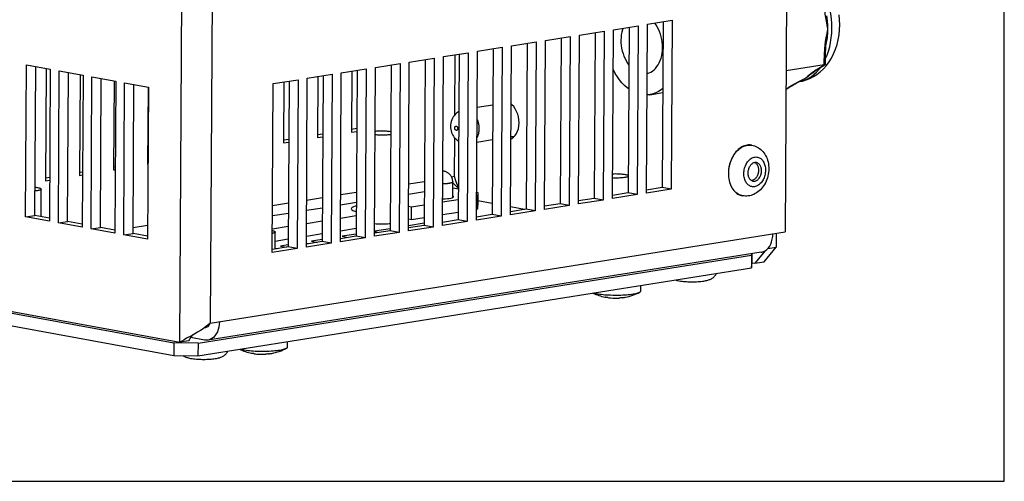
# Model space of a CAD drawing. Header units: inches. Extents: x 0 to 22, y 0 to 17.
# Tile 4 of 6: x 17.5 to 22, y 0 to 2.1. Entities that reach past the tile are written whole.
import ezdxf

# ---------------------------------------------------------------- set-up
doc = ezdxf.new("R2010")
doc.units = ezdxf.units.IN
doc.header["$LTSCALE"] = 1.21
doc.header["$MEASUREMENT"] = 0
doc.layers.get('0').update_dxf_attribs({"linetype": 'CONTINUOUS'})

msp = doc.modelspace()

# ---------------------------------------------------------------- linework, layer by layer
at = {"color": 7, "linetype": 'Continuous'}
for p, q in [((22, 0), (22, 17)), ((21.0091, 3.6672), (20.9946, 1.1459)), ((18.216, 0.6386), (18.2315, 3.3268)), ((18.3706, 3.3255), (18.3557, 0.7266)), ((20.2061, 2.0747), (20.3196, 2.0928)), ((20.2786, 2.0863), (20.2742, 1.3245)), ((20.3196, 2.0928), (20.3152, 1.317)), ((20.3577, 1.3238), (20.3622, 2.0995)), ((20.3622, 2.0995), (20.4757, 2.1176)), ((20.4347, 2.1111), (20.4303, 1.3493)), ((20.4757, 2.1176), (20.4712, 1.3418)), ((19.894, 2.0252), (20.0075, 2.0432)), ((19.9665, 2.0367), (19.9621, 1.2749)), ((20.0075, 2.0432), (20.003, 1.2674)), ((20.0456, 1.2742), (20.0501, 2.0499)), ((20.0501, 2.0499), (20.1636, 2.068)), ((20.1225, 2.0615), (20.1182, 1.2997)), ((20.1636, 2.068), (20.1591, 1.2922)), ((20.2017, 1.299), (20.2061, 2.0747)), ((19.5819, 1.9756), (19.6954, 1.9936)), ((19.6954, 1.9936), (19.6909, 1.2178)), ((19.7335, 1.2246), (19.7379, 2.0004)), ((19.7379, 2.0004), (19.8514, 2.0184)), ((19.8104, 2.0119), (19.806, 1.2501)), ((19.8514, 2.0184), (19.847, 1.2426)), ((19.8895, 1.2494), (19.894, 2.0252)), ((19.2697, 1.926), (19.3832, 1.944)), ((19.3832, 1.944), (19.3788, 1.1682)), ((19.4213, 1.175), (19.4258, 1.9508)), ((19.4258, 1.9508), (19.5393, 1.9688)), ((19.4788, 1.6836), (19.4804, 1.9594)), ((19.4983, 1.9623), (19.4939, 1.2005)), ((19.5393, 1.9688), (19.5348, 1.193)), ((19.5774, 1.1998), (19.5819, 1.9756)), ((19.6544, 1.9871), (19.65, 1.2253)), ((21.1738, 1.913), (21.1742, 1.9725)), ((21.1799, 1.9188), (21.1802, 1.9749)), ((21.1802, 1.9749), (21.1802, 1.9748)), ((21.1802, 1.9748), (21.1802, 1.9748)), ((17.509, 1.2148), (17.513, 1.9131)), ((17.513, 1.9131), (17.6222, 1.893)), ((17.5516, 1.2216), (17.5555, 1.9053)), ((19.1092, 1.1254), (19.1137, 1.9012)), ((19.1137, 1.9012), (19.2272, 1.9192)), ((19.1862, 1.9127), (19.1818, 1.1509)), ((19.2272, 1.9192), (19.2227, 1.1434)), ((19.2653, 1.1502), (19.2697, 1.926)), ((19.3422, 1.9375), (19.3378, 1.1757)), ((21.1738, 1.913), (20.9988, 1.8852)), ((21.1374, 1.8899), (21.1738, 1.913)), ((21.1412, 1.8913), (21.1773, 1.9142)), ((21.1799, 1.9186), (21.1799, 1.9188)), ((17.6033, 1.8965), (17.6004, 1.3807)), ((17.6222, 1.893), (17.6182, 1.1948)), ((17.6591, 1.1873), (17.6631, 1.8855)), ((17.6631, 1.8855), (17.7723, 1.8655)), ((17.7017, 1.1941), (17.7056, 1.8777)), ((17.7591, 1.8679), (17.7564, 1.4055)), ((17.7723, 1.8655), (17.7683, 1.1673)), ((17.8092, 1.1598), (17.8132, 1.858)), ((17.8132, 1.858), (17.9224, 1.838)), ((18.8016, 1.8516), (18.9151, 1.8696)), ((18.8505, 1.8593), (18.8489, 1.5791)), ((18.874, 1.8631), (18.8697, 1.1013)), ((18.9151, 1.8696), (18.9106, 1.0938)), ((18.9532, 1.1006), (18.9576, 1.8764)), ((18.9576, 1.8764), (19.0711, 1.8944)), ((19.0065, 1.8841), (19.0049, 1.6039)), ((19.0301, 1.8879), (19.0257, 1.1261)), ((19.0711, 1.8944), (19.0667, 1.1186)), ((21.1366, 1.8884), (21.1412, 1.8913)), ((17.8518, 1.1666), (17.8557, 1.8502)), ((17.9148, 1.8394), (17.9125, 1.4303)), ((17.9224, 1.838), (17.9184, 1.1398)), ((17.9593, 1.1323), (17.9633, 1.8305)), ((17.9633, 1.8305), (18.0725, 1.8105)), ((18.0019, 1.139), (18.0058, 1.8227)), ((18.0725, 1.8105), (18.0685, 1.1122)), ((18.0706, 1.8105), (18.0686, 1.4551)), ((18.641, 1.051), (18.6455, 1.8268)), ((18.6455, 1.8268), (18.759, 1.8448)), ((18.6944, 1.8345), (18.6928, 1.5543)), ((18.718, 1.8383), (18.7136, 1.0765)), ((18.759, 1.8448), (18.7545, 1.069)), ((18.7971, 1.0758), (18.8016, 1.8516)), ((20.9983, 1.8007), (21.0158, 1.8118)), ((20.9983, 1.8017), (21.0119, 1.8103)), ((21.0219, 1.8164), (21.0119, 1.8103)), ((21.0451, 1.8287), (21.0547, 1.8339)), ((21.0547, 1.8339), (21.0636, 1.8386)), ((21.0636, 1.8386), (21.0776, 1.8459)), ((21.0889, 1.8524), (21.0776, 1.8459)), ((20.3732, 1.776), (20.4328, 1.7854)), ((19.6529, 1.7281), (19.5804, 1.7166)), ((18.8489, 1.5791), (18.8724, 1.5828)), ((18.849, 1.5931), (18.8725, 1.5969)), ((19.0049, 1.6039), (19.0285, 1.6076)), ((19.005, 1.6179), (19.0286, 1.6217)), ((19.7513, 1.5843), (19.7355, 1.5818)), ((19.7442, 1.5802), (19.7399, 1.5825)), ((18.6928, 1.5543), (18.7164, 1.558)), ((18.6929, 1.5683), (18.7164, 1.5721)), ((19.4772, 1.3999), (19.4782, 1.5777)), ((19.6519, 1.5685), (19.5795, 1.557)), ((19.7462, 1.5796), (19.7442, 1.5802)), ((20.8402, 1.5442), (20.8417, 1.544)), ((20.8417, 1.544), (20.8403, 1.5442)), ((18.0686, 1.4691), (18.0705, 1.4694)), ((18.0686, 1.4551), (18.0704, 1.4554)), ((17.7564, 1.4055), (17.7696, 1.4076)), ((17.7565, 1.4195), (17.7697, 1.4216)), ((17.9125, 1.4303), (17.92, 1.4315)), ((17.9126, 1.4443), (17.9201, 1.4455)), ((20.7352, 1.4154), (20.7353, 1.4165)), ((20.7352, 1.4143), (20.7352, 1.4154)), ((20.7353, 1.4165), (20.7353, 1.4177)), ((20.8048, 1.415), (20.8049, 1.4156)), ((20.8048, 1.4143), (20.8048, 1.415)), ((20.8048, 1.4137), (20.8048, 1.4143)), ((20.9041, 1.4294), (20.9041, 1.4288)), ((20.9041, 1.4288), (20.9041, 1.4281)), ((20.9041, 1.4281), (20.9041, 1.4274)), ((17.6004, 1.3947), (17.6193, 1.3977)), ((17.6004, 1.3807), (17.6192, 1.3837)), ((19.2665, 1.3664), (19.339, 1.3779)), ((19.4772, 1.3999), (19.4638, 1.3978)), ((19.4686, 1.3039), (19.4691, 1.3754)), ((19.469, 1.3714), (19.4756, 1.3646)), ((19.4756, 1.3646), (19.4875, 1.3527)), ((17.5797, 1.2165), (17.5804, 1.3421)), ((18.9544, 1.3168), (19.0269, 1.3283)), ((19.3387, 1.3298), (19.2662, 1.3183)), ((19.4689, 1.348), (19.4947, 1.3433)), ((19.5781, 1.328), (19.5845, 1.3268)), ((19.5845, 1.3268), (19.5823, 1.3078)), ((19.5845, 1.3268), (19.5842, 1.2686)), ((20.2742, 1.3245), (20.2017, 1.313)), ((20.3152, 1.317), (20.2017, 1.299)), ((20.3152, 1.317), (20.2742, 1.3245)), ((20.4712, 1.3418), (20.3577, 1.3238)), ((20.4303, 1.3493), (20.3578, 1.3378)), ((20.4712, 1.3418), (20.4303, 1.3493)), ((20.7991, 1.3116), (20.7977, 1.3119)), ((18.6423, 1.2672), (18.7148, 1.2788)), ((18.7983, 1.292), (18.8708, 1.3035)), ((19.0266, 1.2802), (18.9541, 1.2687)), ((19.3384, 1.269), (19.2796, 1.2597)), ((19.4944, 1.2938), (19.422, 1.2823)), ((19.5823, 1.3078), (19.578, 1.3071)), ((19.5823, 1.3078), (19.582, 1.2496)), ((19.582, 1.2496), (19.5842, 1.2686)), ((19.6503, 1.2759), (19.5843, 1.288)), ((20.003, 1.2674), (19.8895, 1.2494)), ((19.9621, 1.2749), (19.8896, 1.2634)), ((20.003, 1.2674), (19.9621, 1.2749)), ((20.1591, 1.2922), (20.0456, 1.2742)), ((20.1182, 1.2997), (20.0457, 1.2882)), ((20.1591, 1.2922), (20.1182, 1.2997)), ((17.509, 1.2148), (17.5516, 1.2216)), ((17.6182, 1.2094), (17.5516, 1.2216)), ((18.7145, 1.2306), (18.642, 1.2191)), ((18.8705, 1.2554), (18.7981, 1.2439)), ((19.2796, 1.2597), (19.2659, 1.2622)), ((19.2792, 1.2015), (19.2796, 1.2597)), ((19.4941, 1.2356), (19.4216, 1.2241)), ((19.65, 1.2253), (19.5775, 1.2138)), ((19.582, 1.2496), (19.5777, 1.2489)), ((19.6909, 1.2178), (19.65, 1.2253)), ((19.847, 1.2426), (19.7335, 1.2246)), ((19.806, 1.2501), (19.7336, 1.2386)), ((19.798, 1.2488), (19.7337, 1.2606)), ((19.847, 1.2426), (19.806, 1.2501)), ((17.6182, 1.1948), (17.509, 1.2148)), ((17.6591, 1.1873), (17.7017, 1.1941)), ((17.7683, 1.1673), (17.6591, 1.1873)), ((17.7683, 1.1819), (17.7017, 1.1941)), ((18.002, 1.1655), (18.0688, 1.1761)), ((18.8702, 1.1946), (18.7977, 1.1831)), ((19.0263, 1.2194), (18.9538, 1.2079)), ((19.3379, 1.1851), (19.2654, 1.1736)), ((19.3378, 1.1757), (19.2654, 1.1642)), ((19.2792, 1.2015), (19.2656, 1.204)), ((19.338, 1.2108), (19.2792, 1.2015)), ((19.3788, 1.1682), (19.3378, 1.1757)), ((19.5348, 1.193), (19.4213, 1.175)), ((19.4939, 1.2005), (19.4214, 1.189)), ((19.5348, 1.193), (19.4939, 1.2005)), ((19.6909, 1.2178), (19.5774, 1.1998)), ((17.8092, 1.1598), (17.8518, 1.1666)), ((17.9184, 1.1398), (17.8092, 1.1598)), ((17.9184, 1.1543), (17.8518, 1.1666)), ((17.9593, 1.1323), (18.0019, 1.139)), ((18.0685, 1.1122), (17.9593, 1.1323)), ((18.0685, 1.1268), (18.0019, 1.139)), ((18.3557, 0.7266), (20.9946, 1.1459)), ((18.7141, 1.1698), (18.6416, 1.1583)), ((18.6541, 1.0671), (18.6546, 1.1451)), ((18.8699, 1.1365), (18.7974, 1.1249)), ((19.0259, 1.1612), (18.9534, 1.1497)), ((19.0258, 1.1355), (18.9619, 1.1254)), ((19.2227, 1.1434), (19.1092, 1.1254)), ((19.1818, 1.1509), (19.1093, 1.1394)), ((19.1093, 1.1469), (19.1312, 1.1429)), ((19.1818, 1.1603), (19.1094, 1.1488)), ((19.2227, 1.1434), (19.1818, 1.1509)), ((19.3788, 1.1682), (19.2653, 1.1502)), ((19.2654, 1.1668), (19.2731, 1.1654)), ((20.9535, 1.1394), (20.9532, 1.0758)), ((18.0685, 1.128), (18.0651, 1.1274)), ((18.7138, 1.1117), (18.6543, 1.1022)), ((18.7136, 1.0859), (18.6781, 1.0803)), ((18.9106, 1.0938), (18.7971, 1.0758)), ((18.8697, 1.1013), (18.7972, 1.0898)), ((18.8049, 1.091), (18.7972, 1.0925)), ((18.8697, 1.1107), (18.82, 1.1028)), ((18.82, 1.1028), (18.8475, 1.0978)), ((18.9106, 1.0938), (18.8697, 1.1013)), ((19.0257, 1.1261), (18.9532, 1.1146)), ((19.0667, 1.1186), (18.9532, 1.1006)), ((18.9619, 1.1254), (18.9893, 1.1203)), ((19.0667, 1.1186), (19.0257, 1.1261)), ((20.885, 1.0522), (18.3454, 0.6487)), ((18.7545, 1.069), (18.641, 1.051)), ((18.7136, 1.0765), (18.6411, 1.065)), ((18.663, 1.0685), (18.6541, 1.0701)), ((18.6781, 1.0803), (18.7056, 1.0753)), ((18.7545, 1.069), (18.7136, 1.0765)), ((20.8403, 1.0451), (20.8396, 1.0384)), ((20.8417, 1.0453), (20.8414, 0.9993)), ((20.9021, 1.0586), (20.8556, 1.0015)), ((20.8981, 1.0083), (20.9532, 1.0758)), ((20.9154, 1.0698), (20.9532, 1.0758)), ((18.3, 0.6349), (20.8396, 1.0384)), ((20.8396, 1.0384), (20.8392, 0.9802)), ((20.8392, 0.9802), (20.8414, 0.9993)), ((20.8414, 1.0041), (20.8556, 1.0015)), ((20.8556, 1.0015), (20.8981, 1.0083)), ((18.2997, 0.5767), (20.8392, 0.9802)), ((16.8923, 0.8736), (18.1887, 0.6359)), ((16.8978, 0.8804), (18.216, 0.6386)), ((20.3325, 0.875), (20.3326, 0.8997)), ((16.892, 0.8154), (18.1883, 0.5777)), ((18.3325, 0.7075), (18.3422, 0.7091)), ((18.1887, 0.6359), (18.1883, 0.5777)), ((18.3, 0.6349), (18.1887, 0.6359)), ((18.2586, 0.6454), (18.216, 0.6386)), ((18.2724, 0.6705), (18.2476, 0.657)), ((18.2586, 0.6454), (18.2645, 0.6557)), ((18.3294, 0.6489), (18.2675, 0.6603)), ((18.3, 0.6349), (18.2997, 0.5767)), ((18.7106, 0.6172), (18.7107, 0.642)), ((18.1883, 0.5777), (18.2997, 0.5767)), ((0, 0), (22, 0))]:
    msp.add_line(p, q, dxfattribs=at)
for points in [[(21.18, 1.9418), (21.1866, 1.957), (21.1932, 1.9758), (21.1986, 1.9955), (21.203, 2.0159), (21.2061, 2.0369), (21.2081, 2.0585), (21.2088, 2.0804), (21.2083, 2.1025), (21.2066, 2.1247), (21.2037, 2.1468), (21.1996, 2.1688), (21.1944, 2.1905), (21.188, 2.2117), (21.1817, 2.2292)], [(21.1753, 2.1774), (21.1758, 2.1623), (21.1771, 2.1465), (21.1793, 2.1301), (21.182, 2.1131), (21.1852, 2.0955), (21.1889, 2.0772)], [(21.0584, 1.8359), (21.0733, 1.8389), (21.0904, 1.8441), (21.1073, 1.8509), (21.1237, 1.8593), (21.1396, 1.8694), (21.1548, 1.8811), (21.1697, 1.8949), (21.1835, 1.9102), (21.1957, 1.9265), (21.2068, 1.9442), (21.2169, 1.9637), (21.2256, 1.9845), (21.2326, 2.0058), (21.238, 2.0278), (21.2419, 2.0505), (21.2443, 2.0736), (21.245, 2.0966), (21.2443, 2.1196), (21.2421, 2.1425)], [(21.1847, 2.138), (21.1858, 2.13), (21.1876, 2.1124), (21.1887, 2.0948), (21.1889, 2.0772)], [(20.2497, 2.0817), (20.2473, 2.0746), (20.2445, 2.0632), (20.2424, 2.0513), (20.2411, 2.0391), (20.2406, 2.0267), (20.2409, 2.0141), (20.2421, 2.0015), (20.244, 1.989), (20.2468, 1.9766), (20.2503, 1.9645), (20.2545, 1.9527), (20.2594, 1.9415), (20.265, 1.9308), (20.2711, 1.9208), (20.2776, 1.9119)], [(20.3609, 1.8738), (20.3615, 1.8739), (20.3699, 1.8763), (20.378, 1.8799), (20.3857, 1.8846), (20.393, 1.8903), (20.3998, 1.897), (20.4061, 1.9048), (20.4118, 1.9134), (20.4169, 1.9229), (20.4213, 1.9331), (20.4249, 1.9439), (20.4278, 1.9553), (20.4299, 1.9672), (20.4312, 1.9794), (20.4316, 1.9918), (20.4313, 2.0044), (20.4302, 2.017), (20.4282, 2.0296), (20.4255, 2.0419), (20.422, 2.054), (20.4178, 2.0658), (20.4129, 2.077), (20.4073, 2.0877), (20.4011, 2.0977), (20.3959, 2.1049)], [(21.1889, 2.0772), (21.185, 2.0577), (21.1816, 2.039), (21.1786, 2.0211), (21.1763, 2.004), (21.1748, 1.9878), (21.1742, 1.9725)], [(21.1889, 2.0772), (21.1885, 2.0599), (21.1872, 2.0428), (21.1852, 2.0259)], [(21.1802, 1.9748), (21.1804, 1.9817), (21.1808, 1.9901), (21.1816, 1.9991), (21.1827, 2.008), (21.1838, 2.0161), (21.1852, 2.0259)], [(21.1802, 1.9748), (21.18, 1.9744), (21.1794, 1.9739), (21.1786, 1.9735), (21.1773, 1.9731), (21.1759, 1.9728), (21.1742, 1.9725)], [(21.0585, 1.8359), (21.0709, 1.8386), (21.0855, 1.8436), (21.0996, 1.8502), (21.1132, 1.8585), (21.1262, 1.8684), (21.1384, 1.8798), (21.1499, 1.8926), (21.1558, 1.9006)], [(21.1738, 1.913), (21.1755, 1.9134), (21.177, 1.914), (21.1773, 1.9142)], [(21.1773, 1.9142), (21.1782, 1.9149), (21.1791, 1.9159), (21.1796, 1.9172), (21.1799, 1.9186)], [(20.277, 1.8024), (20.2691, 1.8082), (20.257, 1.8189), (20.2455, 1.8308), (20.2346, 1.8439), (20.2243, 1.8583), (20.2147, 1.8738), (20.206, 1.8902), (20.2051, 1.8922)], [(21.1122, 1.872), (21.1044, 1.8656), (21.0966, 1.8591), (21.0889, 1.8524)], [(21.1063, 1.8652), (21.0994, 1.8597), (21.0889, 1.8524)], [(21.1063, 1.8652), (21.1098, 1.8681), (21.1127, 1.8705), (21.1158, 1.8731), (21.1192, 1.8758), (21.123, 1.8786), (21.1271, 1.8817), (21.1316, 1.8849), (21.1366, 1.8884)], [(21.1374, 1.8899), (21.1287, 1.8841), (21.1203, 1.8781), (21.1122, 1.872)], [(21.1374, 1.8899), (21.1392, 1.8904), (21.1408, 1.8911), (21.1412, 1.8913)], [(21.0157, 1.8117), (21.0154, 1.8115), (21.0137, 1.8108), (21.0119, 1.8103)], [(21.0157, 1.8118), (21.0194, 1.814), (21.0245, 1.8171), (21.0297, 1.8201), (21.0349, 1.8231), (21.0401, 1.826), (21.0451, 1.8287)], [(21.0591, 1.8369), (21.0455, 1.8296), (21.033, 1.8228), (21.0219, 1.8164)], [(21.0889, 1.8524), (21.0735, 1.8445), (21.0591, 1.8369)], [(20.3732, 1.776), (20.3619, 1.7748), (20.3603, 1.7748)], [(20.4329, 1.8049), (20.4247, 1.798), (20.4131, 1.7904), (20.4009, 1.7842), (20.3883, 1.7794), (20.3752, 1.7763), (20.3732, 1.776)], [(19.7355, 1.5734), (19.7395, 1.575), (19.7478, 1.5807), (19.7551, 1.5882), (19.7613, 1.5974), (19.7663, 1.608), (19.7701, 1.6198), (19.7724, 1.6327), (19.7733, 1.6462), (19.7727, 1.6599), (19.7706, 1.6736), (19.767, 1.6869), (19.7621, 1.6994), (19.756, 1.711), (19.7488, 1.7213), (19.7406, 1.7301), (19.7364, 1.7334)], [(19.4968, 1.6983), (19.4914, 1.6949), (19.4858, 1.6906), (19.4803, 1.6853), (19.4753, 1.6796), (19.4712, 1.6737), (19.4677, 1.6675), (19.4644, 1.6604), (19.4619, 1.653), (19.4602, 1.6457), (19.4592, 1.6383), (19.4589, 1.631), (19.4592, 1.6237), (19.4601, 1.6166), (19.4616, 1.6096), (19.4636, 1.6031), (19.4661, 1.5969), (19.4692, 1.5908), (19.4726, 1.5851), (19.4762, 1.5801), (19.4801, 1.5756), (19.4846, 1.571), (19.4894, 1.5669), (19.4941, 1.5635), (19.496, 1.5624)], [(19.4849, 1.612), (19.4839, 1.6123), (19.4829, 1.6128), (19.482, 1.6134), (19.4812, 1.6142), (19.4804, 1.6152), (19.4797, 1.6163), (19.4792, 1.6175), (19.4787, 1.6188), (19.4784, 1.6202), (19.4782, 1.6215), (19.4781, 1.6229), (19.4782, 1.6243), (19.4784, 1.6256), (19.4787, 1.6268), (19.4792, 1.628), (19.4798, 1.629), (19.4805, 1.6298), (19.4813, 1.6305), (19.4821, 1.631), (19.483, 1.6314), (19.484, 1.6315), (19.485, 1.6314)], [(19.485, 1.6314), (19.486, 1.6311), (19.4869, 1.6307), (19.4878, 1.63), (19.4887, 1.6292), (19.4894, 1.6282), (19.4901, 1.6271), (19.4907, 1.6259), (19.4911, 1.6246), (19.4915, 1.6233), (19.4917, 1.6219), (19.4917, 1.6205), (19.4917, 1.6191), (19.4915, 1.6178), (19.4911, 1.6166), (19.4907, 1.6155), (19.4901, 1.6145), (19.4894, 1.6136), (19.4886, 1.6129), (19.4877, 1.6124), (19.4868, 1.6121), (19.4859, 1.6119), (19.4849, 1.612)], [(19.5801, 1.6647), (19.5812, 1.6621), (19.5824, 1.659), (19.5834, 1.6558), (19.5844, 1.6527), (19.5853, 1.6495), (19.5861, 1.6462), (19.5869, 1.6428), (19.5875, 1.6394), (19.5881, 1.636), (19.5885, 1.6326), (19.5888, 1.6292), (19.589, 1.6259), (19.5891, 1.6225), (19.5892, 1.6192), (19.5891, 1.6159), (19.5889, 1.6127), (19.5886, 1.6094), (19.5882, 1.6062), (19.5878, 1.603), (19.5872, 1.5999), (19.5865, 1.5968), (19.5857, 1.5937), (19.5849, 1.5909), (19.584, 1.5881), (19.583, 1.5854), (19.5819, 1.5828), (19.5807, 1.5802), (19.5796, 1.5779)], [(19.1843, 1.5927), (19.1842, 1.5927), (19.1801, 1.5921), (19.1757, 1.5915), (19.171, 1.5911), (19.1661, 1.5907), (19.1609, 1.5904), (19.1557, 1.5902), (19.1503, 1.5901), (19.1449, 1.5901), (19.1394, 1.5901), (19.134, 1.5902), (19.1287, 1.5905), (19.1235, 1.5908), (19.1184, 1.5911), (19.1136, 1.5916), (19.1119, 1.5918)], [(19.112, 1.6089), (19.1155, 1.6092), (19.1204, 1.6096), (19.1255, 1.6099), (19.1308, 1.6101), (19.1362, 1.6102), (19.1416, 1.6103), (19.1471, 1.6102), (19.1525, 1.6101), (19.1578, 1.6099), (19.163, 1.6096), (19.1681, 1.6092), (19.1729, 1.6087), (19.1775, 1.6082), (19.1818, 1.6076), (19.1844, 1.6072)], [(20.8403, 1.5442), (20.8378, 1.5446), (20.8318, 1.5452), (20.8258, 1.5451), (20.8197, 1.5444), (20.8136, 1.5432), (20.8076, 1.5413), (20.8016, 1.5389), (20.7957, 1.5359), (20.7899, 1.5324), (20.7843, 1.5283), (20.7788, 1.5237), (20.7736, 1.5187), (20.7686, 1.5132), (20.7638, 1.5072), (20.7593, 1.5009), (20.7552, 1.4941), (20.7513, 1.4871), (20.7478, 1.4797), (20.7447, 1.4721), (20.7419, 1.4642), (20.7395, 1.4562), (20.7375, 1.448), (20.736, 1.4396), (20.7348, 1.4313), (20.7341, 1.4229), (20.7339, 1.4145)], [(20.7353, 1.4177), (20.7357, 1.426), (20.7366, 1.4342), (20.7379, 1.4425), (20.7396, 1.4507), (20.7417, 1.4587), (20.7441, 1.4666), (20.747, 1.4744), (20.7502, 1.4818), (20.7538, 1.489), (20.7578, 1.496), (20.762, 1.5025), (20.7665, 1.5087), (20.7713, 1.5145), (20.7763, 1.5198), (20.7816, 1.5247), (20.7871, 1.5291), (20.7927, 1.533), (20.7984, 1.5364), (20.8043, 1.5392), (20.8103, 1.5415), (20.8163, 1.5432), (20.8223, 1.5444), (20.8283, 1.5449), (20.8343, 1.5449), (20.8402, 1.5442)], [(20.8417, 1.544), (20.8479, 1.5426), (20.854, 1.5407), (20.86, 1.5384), (20.8659, 1.5356), (20.8715, 1.5323), (20.8771, 1.5286), (20.8824, 1.5243), (20.8875, 1.5196), (20.8923, 1.5144), (20.8968, 1.5087), (20.901, 1.5027), (20.9047, 1.4963), (20.9081, 1.4894), (20.9111, 1.4823), (20.9136, 1.4749), (20.9157, 1.4673), (20.9173, 1.4595), (20.9184, 1.4515), (20.919, 1.4435), (20.9192, 1.4354)], [(20.8049, 1.4156), (20.8052, 1.4212), (20.8058, 1.4268), (20.8068, 1.4324), (20.8081, 1.4379), (20.8097, 1.4432), (20.8116, 1.4485), (20.8138, 1.4535), (20.8162, 1.4583), (20.819, 1.4629), (20.8219, 1.4673), (20.8251, 1.4713), (20.8285, 1.475), (20.8321, 1.4783), (20.8358, 1.4812), (20.8397, 1.4838), (20.8436, 1.4859), (20.8476, 1.4875), (20.8516, 1.4888), (20.8557, 1.4895), (20.8597, 1.4899), (20.8637, 1.4897), (20.8677, 1.4892), (20.8715, 1.4881), (20.8753, 1.4866), (20.8789, 1.4847), (20.8823, 1.4824), (20.8856, 1.4797), (20.8887, 1.4765), (20.8915, 1.473), (20.8941, 1.4692), (20.8964, 1.465), (20.8984, 1.4606), (20.9002, 1.4559), (20.9016, 1.4509), (20.9027, 1.4458), (20.9035, 1.4404), (20.904, 1.435), (20.9041, 1.4294)], [(20.8623, 1.4641), (20.8604, 1.4644), (20.8576, 1.4645), (20.8547, 1.4642), (20.8518, 1.4636), (20.849, 1.4626), (20.8462, 1.4612), (20.8434, 1.4595), (20.8408, 1.4575), (20.8383, 1.4552), (20.8359, 1.4526), (20.8336, 1.4498), (20.8316, 1.4466), (20.8297, 1.4433), (20.8281, 1.4399), (20.8267, 1.4362), (20.8255, 1.4324), (20.8245, 1.4285), (20.8238, 1.4245), (20.8234, 1.4206), (20.8233, 1.4166)], [(20.8553, 1.4643), (20.8575, 1.4629), (20.8598, 1.4611), (20.862, 1.4589), (20.864, 1.4565), (20.8659, 1.4538), (20.8675, 1.4508), (20.8689, 1.4476), (20.87, 1.4441), (20.8709, 1.4405), (20.8716, 1.4368), (20.8719, 1.433), (20.872, 1.429)], [(20.8857, 1.4265), (20.8856, 1.4304), (20.8852, 1.4342), (20.8846, 1.438), (20.8837, 1.4416), (20.8825, 1.445), (20.8811, 1.4482), (20.8795, 1.4512), (20.8777, 1.4539), (20.8757, 1.4564), (20.8735, 1.4586), (20.8711, 1.4604), (20.8686, 1.4619), (20.866, 1.4631), (20.8632, 1.4639), (20.8623, 1.4641)], [(19.426, 1.4253), (19.4238, 1.4257), (19.4228, 1.4258)], [(19.4691, 1.3754), (19.4689, 1.3797), (19.4684, 1.384), (19.4675, 1.3882), (19.4662, 1.3923), (19.4645, 1.3965), (19.4625, 1.4003), (19.4603, 1.4038), (19.458, 1.4069), (19.4556, 1.4097), (19.4532, 1.4121), (19.4507, 1.4142), (19.4483, 1.4161), (19.4459, 1.4177), (19.4434, 1.4192), (19.441, 1.4205), (19.4386, 1.4216), (19.4363, 1.4225), (19.4341, 1.4233), (19.432, 1.4239), (19.43, 1.4245), (19.428, 1.4249), (19.426, 1.4253)], [(20.2023, 1.413), (20.205, 1.4131), (20.2104, 1.4132), (20.2158, 1.4133), (20.2212, 1.4132), (20.2266, 1.4131), (20.2319, 1.4129), (20.2372, 1.4126), (20.2422, 1.4122), (20.2471, 1.4117), (20.2517, 1.4112), (20.256, 1.4106), (20.26, 1.4099)], [(20.26, 1.4099), (20.2636, 1.4092), (20.2668, 1.4084), (20.2696, 1.4076), (20.2719, 1.4068), (20.2738, 1.4059), (20.2747, 1.4053)], [(20.7339, 1.4145), (20.734, 1.4062), (20.7346, 1.3981), (20.7357, 1.3901), (20.7371, 1.3823), (20.739, 1.3747), (20.7413, 1.3674), (20.744, 1.3604), (20.747, 1.3538), (20.7504, 1.3475), (20.7542, 1.3416), (20.7583, 1.3362), (20.7627, 1.3312), (20.7674, 1.3268), (20.7724, 1.3228), (20.7776, 1.3194), (20.783, 1.3166), (20.7886, 1.3143), (20.7943, 1.3126), (20.7977, 1.3119)], [(20.7991, 1.3116), (20.7948, 1.3126), (20.7891, 1.3144), (20.7836, 1.3167), (20.7782, 1.3196), (20.7731, 1.3231), (20.7682, 1.327), (20.7636, 1.3315), (20.7593, 1.3365), (20.7552, 1.3419), (20.7515, 1.3477), (20.7481, 1.354), (20.7451, 1.3606), (20.7425, 1.3676), (20.7403, 1.3748), (20.7384, 1.3823), (20.737, 1.3901), (20.736, 1.398), (20.7354, 1.4061), (20.7352, 1.4143)], [(20.9192, 1.4354), (20.9189, 1.4271), (20.9182, 1.4188), (20.9169, 1.4105), (20.9152, 1.4023), (20.913, 1.3943), (20.9104, 1.3864), (20.9073, 1.3787), (20.9038, 1.3713), (20.8999, 1.3642), (20.8957, 1.3574), (20.891, 1.3509), (20.886, 1.3448), (20.8807, 1.3392), (20.8752, 1.334), (20.8694, 1.3294), (20.8634, 1.3252), (20.8572, 1.3215), (20.8509, 1.3183), (20.8446, 1.3158), (20.8382, 1.3137), (20.8317, 1.312), (20.8251, 1.3109), (20.8186, 1.3104), (20.8121, 1.3103), (20.8056, 1.3107), (20.7991, 1.3116)], [(20.9041, 1.4274), (20.9038, 1.4218), (20.9031, 1.4163), (20.9022, 1.4107), (20.9009, 1.4052), (20.8993, 1.3998), (20.8974, 1.3946), (20.8952, 1.3896), (20.8927, 1.3848), (20.89, 1.3802), (20.887, 1.3758), (20.8838, 1.3718), (20.8804, 1.3681), (20.8768, 1.3648), (20.8731, 1.3619), (20.8693, 1.3593), (20.8654, 1.3572), (20.8614, 1.3556), (20.8573, 1.3543), (20.8533, 1.3535), (20.8492, 1.3532), (20.8452, 1.3533), (20.8413, 1.3539), (20.8374, 1.355), (20.8337, 1.3564), (20.8301, 1.3583), (20.8266, 1.3607), (20.8234, 1.3634), (20.8203, 1.3666), (20.8175, 1.3701), (20.8149, 1.3739), (20.8126, 1.378), (20.8105, 1.3825), (20.8088, 1.3872), (20.8074, 1.3921), (20.8062, 1.3973), (20.8054, 1.4026), (20.805, 1.4081), (20.8048, 1.4137)], [(20.8233, 1.4166), (20.8234, 1.4127), (20.8237, 1.4088), (20.8244, 1.4051), (20.8253, 1.4015), (20.8264, 1.3981), (20.8278, 1.3949), (20.8294, 1.3919), (20.8312, 1.3892), (20.8332, 1.3867), (20.8355, 1.3845), (20.8378, 1.3827), (20.8403, 1.3811), (20.843, 1.38), (20.8457, 1.3791), (20.8467, 1.3789)], [(20.872, 1.429), (20.8719, 1.425), (20.8715, 1.4211), (20.8708, 1.4171), (20.8698, 1.4133), (20.8687, 1.4095), (20.8672, 1.4058), (20.8656, 1.4023), (20.8638, 1.399), (20.8617, 1.3959), (20.8595, 1.393), (20.8571, 1.3904), (20.8545, 1.3881), (20.8519, 1.386), (20.8491, 1.3844), (20.8463, 1.383), (20.8434, 1.382), (20.8406, 1.3814), (20.84, 1.3813)], [(20.8467, 1.3789), (20.8485, 1.3787), (20.8514, 1.3786), (20.8542, 1.3789), (20.8571, 1.3795), (20.86, 1.3805), (20.8628, 1.3819), (20.8655, 1.3835), (20.8682, 1.3855), (20.8707, 1.3879), (20.8731, 1.3905), (20.8753, 1.3933), (20.8774, 1.3964), (20.8792, 1.3997), (20.8809, 1.4032), (20.8823, 1.4069), (20.8835, 1.4107), (20.8844, 1.4146), (20.8851, 1.4185), (20.8855, 1.4225), (20.8857, 1.4265)], [(19.4691, 1.3754), (19.469, 1.3752), (19.4689, 1.3747), (19.4687, 1.3743), (19.4683, 1.3738), (19.4678, 1.3734), (19.4673, 1.373), (19.4666, 1.3726), (19.4658, 1.3722), (19.4649, 1.3718), (19.4639, 1.3714), (19.4629, 1.371), (19.4617, 1.3706), (19.4604, 1.3702), (19.4589, 1.3699), (19.4574, 1.3695), (19.4559, 1.3692), (19.4543, 1.3688), (19.4526, 1.3685), (19.4508, 1.3682), (19.4489, 1.368), (19.447, 1.3677), (19.445, 1.3675), (19.4429, 1.3672), (19.4408, 1.367), (19.4386, 1.3668), (19.4363, 1.3666), (19.434, 1.3664), (19.4317, 1.3663), (19.4295, 1.3661), (19.4271, 1.366), (19.4248, 1.3659), (19.4224, 1.3658)], [(19.4948, 1.3497), (19.4948, 1.3498), (19.4853, 1.375), (19.4772, 1.3999)], [(20.2747, 1.4004), (20.2746, 1.4004), (20.273, 1.3995), (20.271, 1.3986), (20.2684, 1.3978), (20.2655, 1.397), (20.2621, 1.3963), (20.2583, 1.3957), (20.2542, 1.3951), (20.2498, 1.3946), (20.2452, 1.3941), (20.2402, 1.3937), (20.2351, 1.3934), (20.2299, 1.3932), (20.2245, 1.3931), (20.219, 1.3931), (20.2136, 1.3931), (20.2082, 1.3933), (20.2029, 1.3935), (20.2022, 1.3935)], [(17.5804, 1.3421), (17.5803, 1.3415), (17.5796, 1.3406), (17.5785, 1.3396), (17.5769, 1.3388), (17.5749, 1.3379), (17.5723, 1.3371), (17.5694, 1.3363), (17.566, 1.3356), (17.5622, 1.3349), (17.5581, 1.3344), (17.5537, 1.3338), (17.5522, 1.3337)], [(17.5523, 1.3509), (17.5556, 1.3505), (17.5599, 1.3499), (17.5639, 1.3492)], [(17.5639, 1.3492), (17.5675, 1.3485), (17.5707, 1.3477), (17.5735, 1.3469), (17.5758, 1.3461), (17.5777, 1.3452), (17.5791, 1.3443), (17.58, 1.3433), (17.5804, 1.3424), (17.5804, 1.3421)], [(19.4726, 1.3075), (19.4725, 1.3082), (19.4708, 1.3101), (19.4687, 1.3112)], [(19.4875, 1.3527), (19.4922, 1.3476), (19.4947, 1.3443)], [(19.422, 1.2973), (19.4245, 1.2974), (19.4349, 1.2979), (19.4445, 1.2987), (19.4531, 1.2999), (19.4603, 1.3012), (19.466, 1.3028)], [(19.466, 1.3028), (19.47, 1.3045), (19.4722, 1.3063), (19.4726, 1.3075)], [(19.0265, 1.2646), (19.0219, 1.2635), (19.0133, 1.2605), (19.0074, 1.2574), (19.0041, 1.2541), (19.0035, 1.2519)], [(19.0035, 1.2519), (19.0036, 1.2507), (19.0059, 1.2474), (19.0111, 1.2441), (19.0189, 1.2409), (19.0264, 1.2388)], [(19.1096, 1.1837), (19.1097, 1.1837), (19.1178, 1.183), (19.1264, 1.1825), (19.1352, 1.1822), (19.1441, 1.1821), (19.1529, 1.1822), (19.1616, 1.1826), (19.1698, 1.1831), (19.1775, 1.1839), (19.182, 1.1845)], [(18.6546, 1.1451), (18.6544, 1.1445), (18.6538, 1.1436), (18.6527, 1.1427), (18.6511, 1.1418), (18.649, 1.1409), (18.6465, 1.1401), (18.6435, 1.1393), (18.6415, 1.1389)], [(18.6416, 1.1515), (18.6417, 1.1515), (18.6449, 1.1507), (18.6476, 1.1499), (18.65, 1.1491), (18.6518, 1.1482), (18.6532, 1.1473), (18.6541, 1.1463), (18.6545, 1.1454), (18.6546, 1.1451)], [(20.885, 1.0522), (20.8867, 1.0525), (20.8952, 1.0551), (20.9032, 1.0592), (20.9107, 1.0649), (20.9174, 1.072), (20.9233, 1.0804), (20.9284, 1.09), (20.9324, 1.1007), (20.9353, 1.1122), (20.9371, 1.1242), (20.9378, 1.1369)], [(20.5075, 0.9211), (20.5143, 0.92), (20.5211, 0.919), (20.5277, 0.9183), (20.5343, 0.9177), (20.541, 0.9172), (20.5476, 0.9169), (20.5544, 0.9166), (20.5611, 0.9164), (20.5679, 0.9164), (20.5746, 0.9164), (20.5813, 0.9166), (20.588, 0.9168), (20.5946, 0.9172), (20.6013, 0.9177), (20.608, 0.9183), (20.6144, 0.919), (20.6204, 0.9199), (20.626, 0.9208), (20.6309, 0.9218), (20.6354, 0.9228), (20.6395, 0.9239), (20.6433, 0.9251), (20.6469, 0.9264), (20.6503, 0.9278), (20.6534, 0.9293), (20.6565, 0.9309), (20.6594, 0.9327), (20.6623, 0.9347), (20.6652, 0.9369), (20.6679, 0.9394), (20.6706, 0.9421), (20.6731, 0.945), (20.6755, 0.9483), (20.6776, 0.9519), (20.6791, 0.9548)], [(20.4914, 0.925), (20.4938, 0.9242), (20.498, 0.9231), (20.5026, 0.9221), (20.5075, 0.9211)], [(20.1154, 0.8652), (20.1174, 0.8646), (20.1231, 0.8633), (20.1293, 0.8621)], [(20.1293, 0.8621), (20.1359, 0.861), (20.1431, 0.8599), (20.1507, 0.859), (20.1587, 0.8581), (20.1671, 0.8574), (20.1757, 0.8568), (20.1846, 0.8563), (20.1936, 0.8559), (20.2029, 0.8556), (20.2122, 0.8555), (20.2216, 0.8554), (20.2309, 0.8555), (20.2401, 0.8558), (20.2491, 0.8561), (20.2579, 0.8566), (20.2664, 0.8572), (20.2745, 0.8579), (20.2823, 0.8587), (20.2897, 0.8597), (20.2966, 0.8607), (20.303, 0.8618), (20.3089, 0.863), (20.3142, 0.8643), (20.3188, 0.8656), (20.3229, 0.867), (20.3262, 0.8685), (20.3269, 0.8689)], [(20.3269, 0.8689), (20.3289, 0.87), (20.3308, 0.8716), (20.332, 0.8732), (20.3325, 0.8748), (20.3325, 0.875)], [(20.1678, 0.846), (20.1686, 0.8458), (20.1703, 0.8455)], [(20.1804, 0.8441), (20.1787, 0.8443), (20.177, 0.8445), (20.1753, 0.8447), (20.1736, 0.8449), (20.172, 0.8452), (20.1703, 0.8455)], [(20.1804, 0.8441), (20.1859, 0.8431), (20.1914, 0.8423), (20.1933, 0.8422)], [(20.2461, 0.8435), (20.242, 0.8428), (20.238, 0.8422), (20.2339, 0.8418), (20.2329, 0.8417)], [(20.2461, 0.8435), (20.2496, 0.8438), (20.2531, 0.8442), (20.2566, 0.8447), (20.2601, 0.8453), (20.2609, 0.8455)], [(18.3557, 0.7266), (18.3458, 0.7178), (18.3349, 0.7093), (18.3232, 0.701), (18.3109, 0.6929), (18.2982, 0.6852), (18.2853, 0.6777), (18.2724, 0.6705)], [(18.3982, 0.7334), (18.3976, 0.7207), (18.3957, 0.7086), (18.3928, 0.6972), (18.3888, 0.6865), (18.3838, 0.6769), (18.3779, 0.6685), (18.3711, 0.6614), (18.3637, 0.6557), (18.3556, 0.6515), (18.3472, 0.649), (18.3454, 0.6487)], [(18.3491, 0.7149), (18.3519, 0.719), (18.3542, 0.7238), (18.3549, 0.7259)], [(18.3317, 0.707), (18.3341, 0.7068), (18.3362, 0.707)], [(18.3362, 0.707), (18.3383, 0.7075), (18.3422, 0.7091), (18.3459, 0.7116), (18.3491, 0.7149)], [(18.2476, 0.657), (18.2362, 0.6507), (18.2255, 0.6445), (18.216, 0.6386)], [(18.2645, 0.6557), (18.2713, 0.6661), (18.2755, 0.6723)], [(18.3454, 0.6487), (18.3385, 0.6481), (18.3294, 0.6489)], [(18.2659, 0.5649), (18.2727, 0.5638), (18.2795, 0.5629), (18.2861, 0.5621), (18.2927, 0.5615), (18.2993, 0.5611), (18.306, 0.5607), (18.3127, 0.5604), (18.3195, 0.5603), (18.3262, 0.5602), (18.333, 0.5603), (18.3397, 0.5604), (18.3464, 0.5607), (18.353, 0.561), (18.3596, 0.5615), (18.3663, 0.5621), (18.3728, 0.5628), (18.3788, 0.5637), (18.3843, 0.5646), (18.3893, 0.5656), (18.3937, 0.5666), (18.3979, 0.5677), (18.4017, 0.5689), (18.4053, 0.5702), (18.4086, 0.5716), (18.4118, 0.5731), (18.4148, 0.5747), (18.4178, 0.5765), (18.4207, 0.5785), (18.4235, 0.5807), (18.4263, 0.5832), (18.4289, 0.5859), (18.4314, 0.5889), (18.4338, 0.5922), (18.436, 0.5957), (18.4375, 0.5986)], [(18.4934, 0.6075), (18.4955, 0.6069), (18.5011, 0.6056), (18.5073, 0.6044)], [(18.5073, 0.6044), (18.514, 0.6033), (18.5212, 0.6022), (18.5288, 0.6013), (18.5368, 0.6004), (18.5452, 0.5997), (18.5538, 0.5991), (18.5627, 0.5986), (18.5717, 0.5982), (18.581, 0.5979), (18.5903, 0.5977), (18.5997, 0.5977), (18.609, 0.5978), (18.6181, 0.5981), (18.6272, 0.5984), (18.6359, 0.5989), (18.6444, 0.5995), (18.6526, 0.6002), (18.6604, 0.601), (18.6678, 0.602), (18.6747, 0.603), (18.6811, 0.6041), (18.687, 0.6053), (18.6922, 0.6066), (18.6969, 0.6079), (18.7009, 0.6093), (18.7043, 0.6108), (18.705, 0.6112)], [(18.5459, 0.5883), (18.5467, 0.5881), (18.5483, 0.5878)], [(18.5584, 0.5864), (18.5568, 0.5865), (18.5551, 0.5867), (18.5534, 0.587), (18.5517, 0.5872), (18.55, 0.5875), (18.5483, 0.5878)], [(18.6241, 0.5858), (18.6276, 0.5861), (18.6311, 0.5865), (18.6346, 0.587), (18.6381, 0.5876), (18.639, 0.5878)], [(18.705, 0.6112), (18.7069, 0.6123), (18.7089, 0.6139), (18.7101, 0.6155), (18.7106, 0.617), (18.7106, 0.6172)], [(18.231, 0.5773), (18.2321, 0.5766), (18.2351, 0.5749), (18.2382, 0.5733), (18.2413, 0.5719), (18.2447, 0.5705), (18.2483, 0.5692), (18.2522, 0.5681), (18.2564, 0.5669), (18.2609, 0.5659), (18.2659, 0.5649)], [(18.5584, 0.5864), (18.5639, 0.5854), (18.5695, 0.5846), (18.5713, 0.5844)], [(18.6241, 0.5858), (18.6201, 0.5851), (18.616, 0.5845), (18.612, 0.5841), (18.611, 0.584)]]:
    msp.add_lwpolyline(points, dxfattribs=at)
for centre, start, end in [((20.2156, 1.0783), 244.212, 258.3922), ((20.2156, 1.0783), 281.0176, 298.0056), ((20.2156, 1.0783), 264.6066, 274.2004), ((18.5936, 0.8206), 244.212, 258.3922), ((18.5936, 0.8206), 281.0176, 298.0056), ((18.5936, 0.8206), 264.6066, 274.2004)]:
    msp.add_arc(centre, 0.2372, start, end, dxfattribs=at)

doc.saveas('drawing.dxf')
